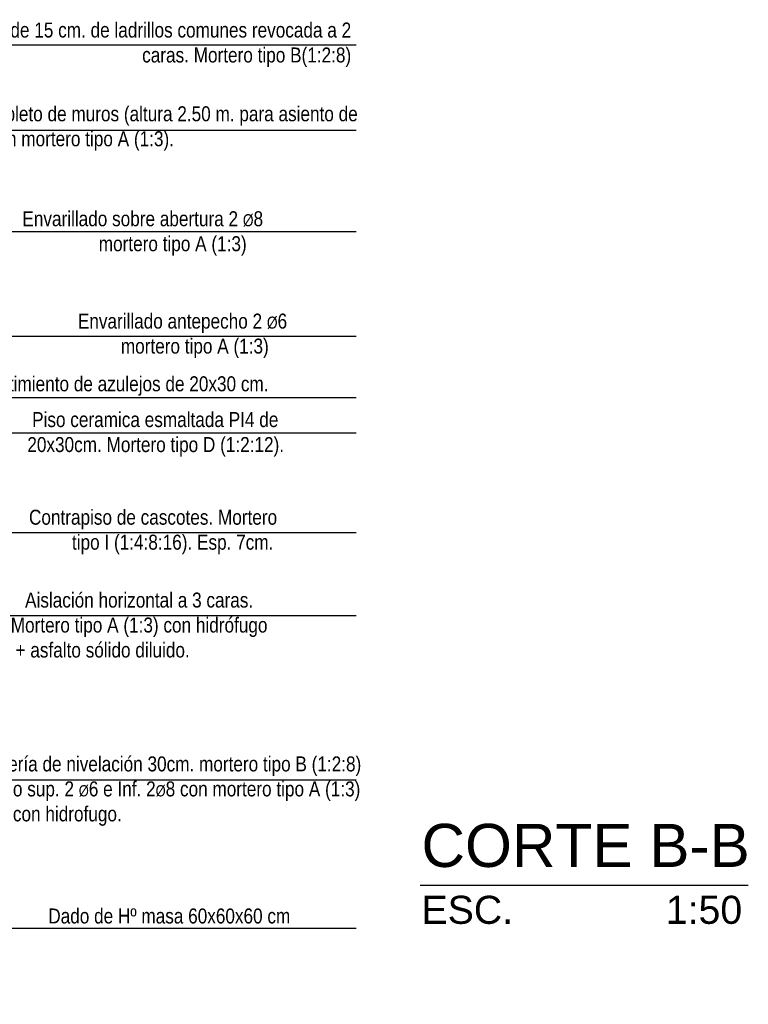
# Model space of a CAD drawing. Header units: millimetres. Extents: x 201 to 840, y 135 to 685.
# Tile 14 of 219: x 234 to 238, y 148 to 153. Entities that reach past the tile are written whole.
import ezdxf

# ---------------------------------------------------------------- set-up
doc = ezdxf.new("R2010")
doc.units = ezdxf.units.MM
doc.layers.add('LLAMADAS', color=1, linetype='Continuous')
doc.layers.add('TEXT', color=4, linetype='Continuous')
doc.layers.add('LLAMADAS TEXTO', color=2, linetype='Continuous', lineweight=13)
doc.styles.add('ARIAL', font='arial.ttf', dxfattribs={"height": 0.06})
doc.styles.get("Standard").update_dxf_attribs({"font": 'arial.ttf'})
doc.dimstyles.new('05', dxfattribs={"dimscale": 0, "dimtxt": 0.09, "dimasz": 0.05, "dimexe": 0, "dimexo": 0, "dimgap": 0, "dimtad": 0, "dimzin": 0, "dimdsep": 46, "dimtxsty": 'Standard', "dimblk": 'OPEN90', "dimcen": 0.25, "dimclrd": 1, "dimclre": 1, "dimclrt": 3, "dimadec": 0, "dimazin": 0, "dimtfac": 1, "dimtofl": 0, "dimtmove": 2, "dimatfit": 3, "dimldrblk": 'BOXFILLED', "dimfxl": 1, "dimtolj": 1, "dimtzin": 0, "dimarcsym": 0})

msp = doc.modelspace()

# ---------------------------------------------------------------- linework, layer by layer
at = {"layer": 'LLAMADAS'}
for p, q in [((228.0914, 152.5322), (235.7529, 152.5309)), ((227.8585, 151.9921), (235.7529, 151.9908)), ((233.1325, 150.3829), (235.7529, 150.3829))]:
    msp.add_line(p, q, dxfattribs=at)
at = {"layer": 'TEXT'}
msp.add_lwpolyline([(236.095, 148.5002), (237.846, 148.5002)], dxfattribs=at)

# ---------------------------------------------------------------- texts
at = {"layer": 'LLAMADAS TEXTO', "color": 2, "ltscale": 0.01, "char_height": 0.08, "style": 'ARIAL'}
for s, insert, width, attachment_point in [('{\\fTechnic|b0|i0|c2|p2;Mampostería de 15 cm. de ladrillos comunes revocada a 2 caras. Mortero tipo B(1:2:8) }', (235.7265, 153.1066), 2.622354, 3), ('{\\fTechnic|b0|i0|c2|p2;Envarillado completo de muros (altura 2.50 m. para asiento de tirantes) 2 \\H0.75x;Ø\\H1.3333x;8 con mortero tipo A (1:3).}', (233.2298, 152.6592), 2.526987, 1), ('{\\fTechnic|b0|i0|c2|p2;Envarillado sobre abertura 2 \\H0.8x;%%C\\H1.25x;8\\P                mortero tipo A (1:3)}', (233.9717, 152.0988), 4.326649, 1), ('{\\fTechnic|b0|i0|c2|p2;Envarillado antepecho 2 \\H0.8x;%%C\\H1.25x;6\\P         mortero tipo A (1:3)}', (234.2679, 151.552), 4.326649, 1), ('{\\fTechnic|b0|i0|c2|p2;Revestimiento de azulejos de 20x30 cm.}', (233.64, 151.2172), 4.326649, 1), ('{\\fTechnic|b0|i0|c2|p2; Piso ceramica esmaltada PI4 de\\P20x30cm. Mortero tipo D (1:2:12).}', (233.9982, 151.0261), 4.326649, 1), ('{\\fTechnic|b0|i0|c2|p2;Contrapiso de cascotes. Mortero\\P         tipo I (1:4:8:16). Esp. 7cm.}', (234.007, 150.5047), 4.326649, 1), ('{\\fTechnic|b0|i0|c2|p2;   Aislación horizontal a 3 caras. \\PMortero tipo A (1:3) con hidrófugo\\P + asfalto sólido diluido.  } ', (233.9096, 150.0623), 2.317758, 1), ('{\\fTechnic|b0|i0|c2|p2;Mampostería de nivelación 30cm. mortero tipo B (1:2:8) Envarillado sup. 2 \\H0.75x;Ø\\H1.3333x;6 e Inf. 2\\H0.75002x;Ø\\H1.3333x;8 con mortero tipo A (1:3) revocado con hidrofugo.\\P\\pi0.77315; }', (233.5188, 149.1872), 2.361751, 1), ('{\\fTechnic|b0|i0|c2|p2;Dado de Hº masa 60x60x60 cm}', (234.11, 148.3751), 1.924948, 1)]:
    msp.add_mtext(s, dxfattribs=dict(at, insert=insert, width=width, attachment_point=attachment_point))
at = {"layer": 'TEXT', "color": 3, "insert": (236.1017, 148.8272), "char_height": 0.2304, "attachment_point": 1}
msp.add_mtext_dynamic_manual_height_columns('CORTE B-B\\P{\\H0.65104x;ESC.              1:50}', width=1.809901, gutter_width=12.5, heights=[0], dxfattribs=at)

# ---------------------------------------------------------------- leaders
at = {"layer": 'LLAMADAS'}
for points in [[(230.2133, 152.9868), (235.7529, 152.9868)], [(232.4725, 151.2397), (232.7737, 151.4314), (235.7529, 151.4309)], [(231.963, 151.1032), (235.7529, 151.1032)], [(231.3297, 149.671), (232.5487, 150.9161), (235.7529, 150.9161)], [(232.5258, 149.6033), (232.9506, 149.9398), (235.7529, 149.9398)], [(232.5422, 149.3641), (232.8435, 149.0629), (235.7529, 149.0629)], [(232.5422, 148.5705), (232.8435, 148.2693), (235.7529, 148.2693)]]:
    msp.add_leader(points, dimstyle='05', override={"dimscale": 1, "dimasz": 0.09, "dimldrblk": 'OPEN90'}, dxfattribs=at)

doc.saveas('drawing.dxf')
